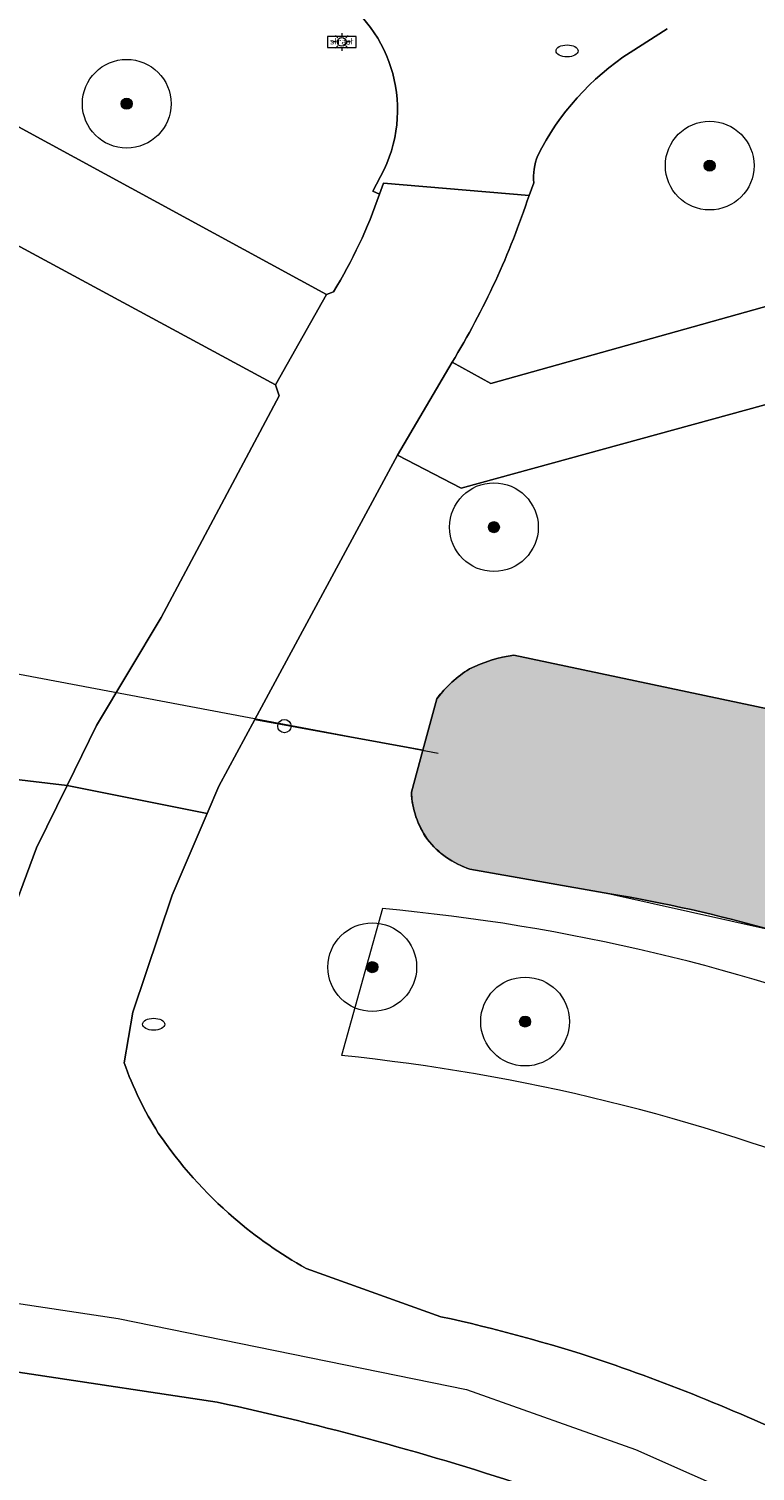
# Model space of a CAD drawing. Header units: metres. Extents: x 125349 to 128236, y 501602 to 503797.
# Tile 20 of 256: x 126282 to 126298, y 502087 to 502120. Entities that reach past the tile are written whole.
import ezdxf
from ezdxf.enums import TextEntityAlignment as Align

# ---------------------------------------------------------------- set-up
doc = ezdxf.new("R2010")
doc.units = ezdxf.units.M
doc.layers.get('0').update_dxf_attribs({"linetype": 'CONTINUOUS'})
for name, color, linetype, lineweight in [('B-WE-GK-BESCHOEIING-G', 130, 'GK-BESCHOEIING-SO', 18), ('B-WE-GR-BEPLANTING_CULTUUR_HEESTERS-GV', 90, 'CONTINUOUS', 18), ('B-WE-GR-BOOM-S-500', 90, 'CONTINUOUS', 18), ('B-WE-GR-GROENVOORZIENING-GV', 80, 'CONTINUOUS', 18), ('B-WE-IE-MEUBILAIR-S', 7, 'CONTINUOUS', 18), ('B-WE-KW-KUNSTWERK_DUIKER-G', 170, 'CONTINUOUS', 18), ('B-WE-OG-TERREIN_BEGROEID-GV', 7, 'CONTINUOUS', 18), ('B-WE-OG-TERREIN_ERF-GV', 7, 'CONTINUOUS', 18), ('B-WE-OG-WATER_SLOOT-GV', 120, 'CONTINUOUS', 18), ('B-WE-VH-GESLOTENVERHARDING_ASFALT-GV', 10, 'CONTINUOUS', 18), ('B-WE-VH-OPENVERHARDING-GV', 90, 'CONTINUOUS', 18), ('B-WE-VH-OPENVERHARDING_BETONSTRAATSTEEN-GV', 90, 'CONTINUOUS', 18), ('B-WE-VW-MARKERING_PICTOGRAM-G', 7, 'CONTINUOUS', 18)]:
    doc.layers.add(name, color=color, linetype=linetype, lineweight=lineweight)
doc.layers.add('B-WE-OG-WATER_SLOOT-V', color=7, linetype='CONTINUOUS', lineweight=18, true_color=0x73e9ff)
doc.styles.add('NLCS-ISO', font='NLCS-ISO.ttf')
doc.linetypes.add('GK-BESCHOEIING-SO', pattern='A,18,-3,[1,NLCS.SHX,S=0.6,R=0,X=0,Y=0],-3', length=24)

# ---------------------------------------------------------------- blocks, each defined once
blk = doc.blocks.new('SIE-MEUBILAIR_BORD_STRAATNAAM-SO')
blk.add_lwpolyline([(-1.62, -0.62), (1.62, -0.62), (1.62, 0.62), (-1.62, 0.62)], close=True)
at = {"style": 'NLCS-ISO'}
blk.add_text('straat', height=0.75, dxfattribs=at).set_placement((0, 0.08), align=Align.MIDDLE_CENTER)
blk = doc.blocks.new('SIE-MEUBILAIR_PAAL_LICHTMAST-SO')
for points in [[(-0.62, 0), (-1, 0)], [(-0.71, 0.71), (-0.44, 0.44)], [(0, 1), (0, 0.62)], [(0.44, 0.44), (0.71, 0.71)], [(1, 0), (0.62, 0)], [(-0.71, -0.71), (-0.44, -0.44)], [(0, -0.62), (0, -1)], [(0.44, -0.44), (0.71, -0.71)]]:
    blk.add_lwpolyline(points)
blk.add_circle((0, 0), 0.5)
blk = doc.blocks.new('SIE-MEUBILAIR_PAAL_AFSLUITPAAL-SO')
blk.add_circle((0, 0), 0.75)
blk = doc.blocks.new('SIE-MEUBILAIR_PUT_RIOOLPUT-SO')
blk.add_ellipse((0, 0), major_axis=(1.25, 0), ratio=0.54)
blk = doc.blocks.new('SGR-BOOM_01-SO')
at = {"linetype": 'ByBlock', "lineweight": 18}
h = blk.add_hatch(color=0, dxfattribs=at)
h.dxf.hatch_style = 1
edge = h.paths.add_edge_path()
edge.add_arc((0, 0), 0.25, 0, 360)
at = {"color": 0, "linetype": 'ByBlock', "lineweight": 18}
for radius in [2, 0.25]:
    blk.add_circle((0, 0), radius, dxfattribs=at)

msp = doc.modelspace()

# ---------------------------------------------------------------- hatches: boundary and pattern name
at = {"layer": 'B-WE-OG-WATER_SLOOT-V'}
h = msp.add_hatch(color=256, dxfattribs=at)
edge = h.paths.add_edge_path()
edge.add_line((126290.823, 502103.735), (126290.566, 502102.789))
edge.add_arc((126292.534, 502102.868), 1.97, 182.3071, 215.371)
edge.add_arc((126292.517, 502102.978), 2.022, 218.1781, 251.8058)
edge.add_line((126291.886, 502101.057), (126295.04, 502100.503))
edge.add_arc((126289.226, 502065.905), 35.083, 68.2696, 80.4607, ccw=False)
edge.add_arc((126288.943, 502067.063), 34.119, 55.8376, 67.108, ccw=False)
edge.add_line((126308.102, 502095.295), (126310.016, 502093.967))
edge.add_line((126310.016, 502093.967), (126310.234, 502093.822))
edge.add_line((126310.234, 502093.822), (126343.558, 502071.698))
edge.add_line((126343.558, 502071.698), (126343.776, 502071.553))
edge.add_arc((126344.418, 502073.098), 1.673, 247.4499, 285.7621)
edge.add_arc((126344.126, 502073.032), 1.714, 295.7888, 333.8488)
edge.add_line((126345.665, 502072.276), (126345.738, 502072.38))
edge.add_line((126345.738, 502072.38), (126346.005, 502072.759))
edge.add_line((126346.005, 502072.759), (126346.345, 502073.242))
edge.add_line((126346.345, 502073.242), (126346.6, 502073.691))
edge.add_line((126346.6, 502073.691), (126346.77, 502074.111))
edge.add_line((126346.77, 502074.111), (126346.791, 502074.56))
edge.add_arc((126345.341, 502074.313), 1.471, 9.6757, 50.3287)
edge.add_line((126346.28, 502075.445), (126345.339, 502076.078))
edge.add_line((126345.339, 502076.078), (126327.779, 502087.889))
edge.add_line((126327.779, 502087.889), (126312.148, 502098.402))
edge.add_line((126312.148, 502098.402), (126311.207, 502099.035))
edge.add_arc((126294.182, 502075.899), 28.725, 53.6516, 59.9018)
edge.add_arc((126288.528, 502065.854), 40.252, 60.1097, 64.3117)
edge.add_arc((126283.684, 502053.111), 53.848, 65.5444, 69.3154)
edge.add_arc((126290.482, 502068.817), 36.761, 70.5809, 77.0132)
edge.add_line((126298.743, 502104.638), (126292.879, 502105.879))
edge.add_arc((126293.333, 502102.661), 3.25, 98.028, 116.5559)
edge.add_arc((126293.313, 502103.235), 2.738, 121.5629, 142.5989)
edge.add_line((126291.138, 502104.898), (126290.823, 502103.735))

# ---------------------------------------------------------------- linework, layer by layer
at = {"layer": 'B-WE-GK-BESCHOEIING-G', "flags": 128}
msp.add_lwpolyline([(126346.28, 502075.445), (126345.339, 502076.078), (126312.148, 502098.402), (126311.207, 502099.035), (126310.355, 502099.639), (126309.481, 502100.211), (126308.587, 502100.751), (126307.728, 502101.231), (126306.857, 502101.69), (126305.976, 502102.127), (126304.895, 502102.604), (126303.805, 502103.058), (126302.704, 502103.487), (126301.398, 502103.92), (126300.077, 502104.304), (126298.743, 502104.638), (126292.879, 502105.879), (126292.621, 502105.832), (126292.367, 502105.764), (126292.119, 502105.676), (126291.88, 502105.568), (126291.672, 502105.427), (126291.478, 502105.267), (126291.3, 502105.09), (126291.138, 502104.898), (126290.823, 502103.735), (126290.566, 502102.789), (126290.579, 502102.627), (126290.606, 502102.467), (126290.645, 502102.31), (126290.698, 502102.156), (126290.763, 502102.007), (126290.84, 502101.864), (126290.928, 502101.728), (126291.038, 502101.599), (126291.159, 502101.48), (126291.289, 502101.372), (126291.428, 502101.274), (126291.574, 502101.189), (126291.727, 502101.117), (126291.886, 502101.057), (126295.04, 502100.503), (126298.681, 502099.69), (126302.215, 502098.495), (126305.237, 502097.04), (126308.102, 502095.295), (126310.016, 502093.967), (126310.234, 502093.822), (126343.558, 502071.698), (126343.776, 502071.553), (126344.042, 502071.468), (126344.319, 502071.428), (126344.598, 502071.435), (126344.872, 502071.488), (126345.117, 502071.633), (126345.335, 502071.816), (126345.519, 502072.032), (126345.665, 502072.276), (126346.345, 502073.242), (126346.6, 502073.691), (126346.77, 502074.111)], dxfattribs=at)
at = {"layer": 'B-WE-GR-BEPLANTING_CULTUUR_HEESTERS-GV', "flags": 128}
for points in [[(126291.483, 502112.478), (126292.356, 502111.999), (126298.853, 502113.82), (126303.369, 502120.659), (126305.071, 502123.072), (126300.815, 502125.885), (126300.674, 502125.675), (126299.194, 502123.466)], [(126296.334, 502119.993), (126295.5, 502119.462)], [(126293.327, 502116.52), (126293.219, 502116.241)], [(126317.111, 502102.46), (126301.353, 502112.97), (126301.325, 502112.928), (126300.684, 502111.964), (126300.538, 502112.071), (126291.692, 502109.644), (126290.256, 502110.385)], [(126290.256, 502110.385), (126287.037, 502104.427), (126290.823, 502103.735), (126291.138, 502104.898)], [(126292.879, 502105.879), (126298.743, 502104.638)]]:
    msp.add_lwpolyline(points, dxfattribs=at)
at = {"layer": 'B-WE-GR-BEPLANTING_CULTUUR_HEESTERS-GV'}
for points in [[(126295.5, 502119.462, 0.132734), (126293.416, 502117.139)], [(126293.416, 502117.139, 0.111261), (126293.327, 502116.52)], [(126293.219, 502116.241, -0.058414), (126291.483, 502112.478)], [(126291.88, 502105.568, -0.08102), (126292.879, 502105.879)], [(126291.138, 502104.898, -0.092045), (126291.88, 502105.568)]]:
    msp.add_lwpolyline(points, format="xyb", dxfattribs=at)
at = {"layer": 'B-WE-GR-GROENVOORZIENING-GV', "flags": 128}
for points in [[(126284.673, 502123.044), (126283.935, 502123.441), (126281.29, 502122.62), (126280.867, 502121.917), (126271.283, 502127.07), (126269.759, 502124.287), (126288.656, 502114.004)], [(126289.847, 502116.271), (126289.695, 502116.335), (126289.951, 502116.821)], [(126288.656, 502114.004), (126288.808, 502114.067)], [(126290.566, 502102.789), (126290.823, 502103.735), (126287.037, 502104.427), (126286.224, 502102.923), (126285.96, 502102.307)], [(126281.387, 502099.572), (126282.114, 502101.534), (126282.804, 502102.941), (126277.479, 502103.576)], [(126285.96, 502102.307), (126285.174, 502100.47), (126284.282, 502097.83), (126284.089, 502096.695)], [(126295.04, 502100.503), (126291.886, 502101.057)], [(126289.918, 502100.167), (126288.994, 502096.856)], [(126288.196, 502092.056), (126291.234, 502090.97)]]:
    msp.add_lwpolyline(points, dxfattribs=at)
at = {"layer": 'B-WE-GR-GROENVOORZIENING-GV'}
for points in [[(126289.951, 502116.821, 0.395369), (126288.644, 502120.906)], [(126288.808, 502114.067, 0.05581), (126289.847, 502116.271)], [(126290.928, 502101.728, -0.145278), (126290.566, 502102.789)], [(126291.886, 502101.057, -0.147791), (126290.928, 502101.728)], [(126302.215, 502098.495, 0.053244), (126295.04, 502100.503)], [(126312.703, 502091.191, 0.143346), (126289.918, 502100.167)], [(126284.089, 502096.695, 0.056079), (126284.86, 502095.11)], [(126311.245, 502088.002, 0.139575), (126288.994, 502096.856)], [(126284.86, 502095.11, 0.06538), (126286.561, 502093.201)], [(126286.561, 502093.201, 0.050441), (126288.196, 502092.056)], [(126291.234, 502090.97, -0.025809), (126294.844, 502089.987)], [(126294.844, 502089.987, -0.030321), (126299.824, 502087.942)]]:
    msp.add_lwpolyline(points, format="xyb", dxfattribs=at)
at = {"layer": 'B-WE-KW-KUNSTWERK_DUIKER-G', "flags": 128}
msp.add_lwpolyline([(126279.45, 502105.881), (126291.17, 502103.672)], dxfattribs=at)
at = {"layer": 'B-WE-OG-TERREIN_BEGROEID-GV', "flags": 128}
for points in [[(126287.505, 502111.968), (126249.713, 502132.389), (126239.351, 502112.752), (126248.106, 502112.303), (126253.16, 502111.911), (126259.067, 502111.279)], [(126278.384, 502103.873), (126277.944, 502103.689), (126277.479, 502103.576), (126282.804, 502102.941), (126283.467, 502104.294), (126284.923, 502106.728), (126287.587, 502111.721), (126287.505, 502111.968)]]:
    msp.add_lwpolyline(points, dxfattribs=at)
at = {"layer": 'B-WE-OG-TERREIN_ERF-GV', "flags": 128}
msp.add_lwpolyline([(126286.191, 502089.044), (126282, 502089.673), (126277.81, 502090.303), (126273.241, 502091.029), (126268.662, 502091.693), (126263.646, 502092.349), (126258.62, 502092.923), (126239.127, 502094.27), (126221.197, 502095.125), (126196.12, 502095.913)], dxfattribs=at)
at = {"layer": 'B-WE-OG-TERREIN_ERF-GV'}
msp.add_lwpolyline([(126293.337, 502087.091, 0.027313), (126286.191, 502089.044)], format="xyb", dxfattribs=at)
at = {"layer": 'B-WE-OG-WATER_SLOOT-GV'}
for points in [[(126292.879, 502105.879, 0.08102), (126291.88, 502105.568)], [(126291.88, 502105.568, 0.092045), (126291.138, 502104.898)], [(126290.566, 502102.789, 0.145278), (126290.928, 502101.728)], [(126290.928, 502101.728, 0.147791), (126291.886, 502101.057)], [(126295.04, 502100.503, -0.053244), (126302.215, 502098.495)]]:
    msp.add_lwpolyline(points, format="xyb", dxfattribs=at)
at = {"layer": 'B-WE-OG-WATER_SLOOT-GV', "flags": 128}
for points in [[(126298.743, 502104.638), (126292.879, 502105.879)], [(126291.138, 502104.898), (126290.823, 502103.735)], [(126290.823, 502103.735), (126290.566, 502102.789)], [(126291.886, 502101.057), (126295.04, 502100.503)]]:
    msp.add_lwpolyline(points, dxfattribs=at)
at = {"layer": 'B-WE-VH-GESLOTENVERHARDING_ASFALT-GV', "flags": 128}
for points in [[(126285.96, 502102.307), (126282.804, 502102.941), (126282.114, 502101.534), (126281.387, 502099.572), (126280.826, 502098.59), (126279.269, 502096.875), (126277.647, 502095.772), (126275.796, 502094.514), (126268.96, 502094.928), (126266.263, 502095.258), (126263.565, 502095.587), (126259.337, 502096.063), (126255.106, 502096.503), (126249.975, 502096.894), (126244.837, 502097.162), (126239.879, 502097.413), (126235.276, 502097.607), (126234.919, 502097.622), (126229.427, 502097.86)], [(126284.089, 502096.695), (126284.282, 502097.83), (126285.174, 502100.47), (126285.96, 502102.307)], [(126196.12, 502095.913), (126221.197, 502095.125), (126239.127, 502094.27), (126258.62, 502092.923), (126263.646, 502092.349), (126268.662, 502091.693), (126273.241, 502091.029), (126277.81, 502090.303), (126282, 502089.673), (126286.191, 502089.044)], [(126291.234, 502090.97), (126288.196, 502092.056)]]:
    msp.add_lwpolyline(points, dxfattribs=at)
at = {"layer": 'B-WE-VH-GESLOTENVERHARDING_ASFALT-GV'}
for points in [[(126284.86, 502095.11, -0.056079), (126284.089, 502096.695)], [(126286.561, 502093.201, -0.06538), (126284.86, 502095.11)], [(126288.196, 502092.056, -0.050441), (126286.561, 502093.201)], [(126294.844, 502089.987, 0.025809), (126291.234, 502090.97)], [(126299.824, 502087.942, 0.030321), (126294.844, 502089.987)], [(126286.191, 502089.044, -0.027313), (126293.337, 502087.091)]]:
    msp.add_lwpolyline(points, format="xyb", dxfattribs=at)
at = {"layer": 'B-WE-VH-OPENVERHARDING-GV', "flags": 128}
for points in [[(126290.256, 502110.385), (126291.692, 502109.644), (126300.538, 502112.071), (126300.684, 502111.964), (126301.325, 502112.928), (126301.353, 502112.97), (126301.103, 502113.137), (126319.322, 502140.557), (126319.657, 502140.326), (126324.156, 502147.076), (126334.367, 502162.397), (126335.373, 502163.907), (126335.286, 502163.967)], [(126209.385, 502154.199), (126238.824, 502138.493), (126238.732, 502138.309), (126241.212, 502136.982), (126245.854, 502134.474), (126249.713, 502132.389), (126287.505, 502111.968), (126288.656, 502114.004), (126269.759, 502124.287), (126268.552, 502124.939), (126242.542, 502139.036), (126245.331, 502144.279), (126242.274, 502145.928), (126241.572, 502146.303), (126238.652, 502140.843), (126229.778, 502145.594)], [(126302.664, 502128.645), (126302.531, 502128.446), (126306.767, 502125.581), (126305.071, 502123.072), (126303.369, 502120.659), (126298.853, 502113.82), (126292.356, 502111.999), (126291.483, 502112.478), (126290.256, 502110.385)], [(126295.5, 502119.462), (126296.334, 502119.993)], [(126289.951, 502116.821), (126289.695, 502116.335), (126289.847, 502116.271), (126289.941, 502116.516), (126293.219, 502116.241), (126293.327, 502116.52)]]:
    msp.add_lwpolyline(points, dxfattribs=at)
at = {"layer": 'B-WE-VH-OPENVERHARDING-GV'}
for points in [[(126288.644, 502120.906, -0.395369), (126289.951, 502116.821)], [(126293.416, 502117.139, -0.132734), (126295.5, 502119.462)], [(126293.327, 502116.52, -0.111261), (126293.416, 502117.139)]]:
    msp.add_lwpolyline(points, format="xyb", dxfattribs=at)
at = {"layer": 'B-WE-VH-OPENVERHARDING_BETONSTRAATSTEEN-GV', "flags": 128}
for points in [[(126293.219, 502116.241), (126289.941, 502116.516), (126289.847, 502116.271)], [(126288.808, 502114.067), (126288.656, 502114.004), (126287.505, 502111.968), (126287.587, 502111.721), (126284.923, 502106.728), (126283.467, 502104.294), (126282.804, 502102.941)], [(126290.256, 502110.385), (126291.483, 502112.478)], [(126282.804, 502102.941), (126285.96, 502102.307), (126286.224, 502102.923), (126287.037, 502104.427), (126290.256, 502110.385)]]:
    msp.add_lwpolyline(points, dxfattribs=at)
at = {"layer": 'B-WE-VH-OPENVERHARDING_BETONSTRAATSTEEN-GV'}
for points in [[(126289.847, 502116.271, -0.05581), (126288.808, 502114.067)], [(126291.483, 502112.478, 0.058414), (126293.219, 502116.241)]]:
    msp.add_lwpolyline(points, format="xyb", dxfattribs=at)
at = {"layer": 'B-WE-VW-MARKERING_PICTOGRAM-G', "flags": 128}
msp.add_lwpolyline([(126133.497, 502118.913), (126155.639, 502108.704), (126167.816, 502103.661), (126176.119, 502100.708), (126182.024, 502099.355), (126189.773, 502098.064), (126196.354, 502097.633), (126204.288, 502097.326), (126218.987, 502096.711), (126235.901, 502096.034), (126248.632, 502095.419), (126255.213, 502094.989), (126263.147, 502094.066), (126283.953, 502090.932), (126291.807, 502089.33), (126295.621, 502087.977), (126299.495, 502086.255), (126303.37, 502084.225), (126307.245, 502081.642), (126324.589, 502069.772)], dxfattribs=at)

# ---------------------------------------------------------------- block references
at = {"layer": 'B-WE-GR-BOOM-S-500', "xscale": 0.5, "yscale": 0.5, "zscale": 0.5}
for p in [(126284.148, 502118.305), (126297.293, 502116.911), (126292.427, 502108.763), (126289.685, 502098.848), (126293.131, 502097.622)]:
    msp.add_blockref('SGR-BOOM_01-SO', p, dxfattribs=at)
at = {"layer": 'B-WE-IE-MEUBILAIR-S', "xscale": 0.2, "yscale": 0.2, "zscale": 0.2}
for name, p in [('SIE-MEUBILAIR_BORD_STRAATNAAM-SO', (126288.997, 502119.699)), ('SIE-MEUBILAIR_PAAL_LICHTMAST-SO', (126288.997, 502119.699)), ('SIE-MEUBILAIR_PUT_RIOOLPUT-SO', (126294.078, 502119.496)), ('SIE-MEUBILAIR_PAAL_AFSLUITPAAL-SO', (126287.703, 502104.28)), ('SIE-MEUBILAIR_PUT_RIOOLPUT-SO', (126284.754, 502097.562))]:
    msp.add_blockref(name, p, dxfattribs=at)

doc.saveas('drawing.dxf')
